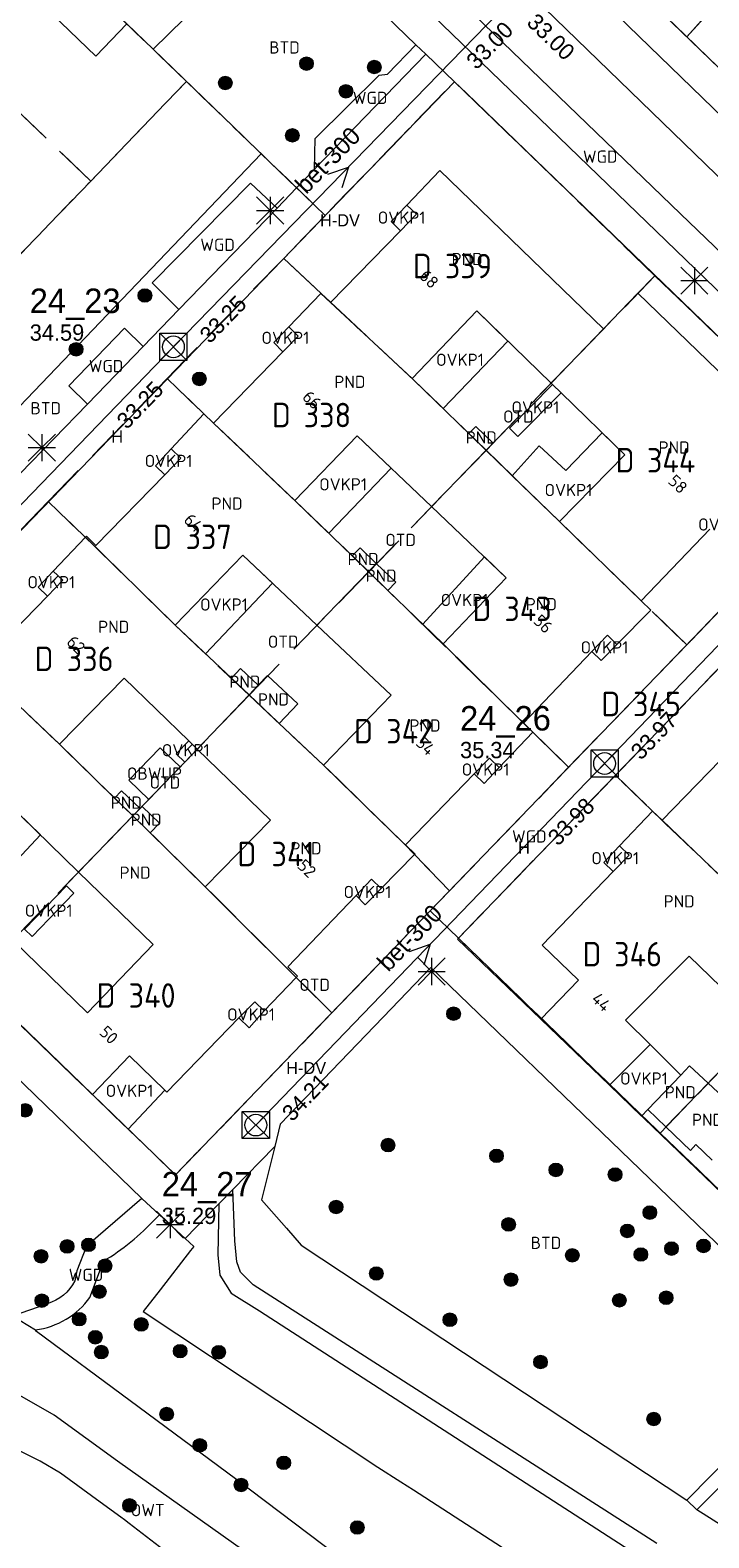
# Model space of a CAD drawing. Header units: metres. Extents: x 207644 to 210135, y 370459 to 373417.
# Tile 167 of 256: x 208632 to 208682, y 371744 to 371855. Entities that reach past the tile are written whole.
import ezdxf
from ezdxf.enums import TextEntityAlignment as Align

# ---------------------------------------------------------------- set-up
doc = ezdxf.new("R2010")
doc.units = ezdxf.units.M
doc.linetypes.add('HIDDEN2', pattern=[4.7625, 3.175, -1.5875])
for name, color, linetype in [('BTD', 7, 'Continuous'), ('CON_BxH300x300mm', 7, 'Continuous'), ('CON_BxH400x400mm', 7, 'Continuous'), ('DMM_BxH300x300mm', 7, 'Continuous'), ('GB', 1, 'Continuous'), ('GB07', 1, 'Continuous'), ('GB11', 1, 'Continuous'), ('INV_BxH300x300mm', 7, 'Continuous'), ('INV_BxH400x400mm', 7, 'Continuous'), ('KAD_perceelnummer', 212, 'Continuous'), ('KAD_sectie', 212, 'Continuous'), ('KAD_Vastgesteld_Perceel', 212, 'Continuous'), ('KO_INSPECTIE', 7, 'Continuous'), ('NAR', 7, 'Continuous'), ('NLV_inspectieput', 7, 'Continuous'), ('NNR_inspectieput', 7, 'Continuous'), ('NOD_inspectieput', 7, 'Continuous'), ('OBWUP', 7, 'Continuous'), ('OTD', 7, 'Continuous'), ('OVKP1', 7, 'Continuous'), ('OWT', 7, 'Continuous'), ('PIJL', 7, 'Continuous'), ('PND', 7, 'Continuous'), ('WGD', 7, 'Continuous')]:
    doc.layers.add(name, color=color, linetype=linetype)
for name, color, linetype, lineweight in [('GIMGMV', 7, 'Continuous', 25), ('GMV', 7, 'Continuous', 25), ('GP1', 7, 'Continuous', 30), ('Q21_lantaarnpaal', 1, 'Continuous', 0), ('Q26_boom', 72, 'Continuous', 0), ('Q28_rioolput', 153, 'Continuous', 0)]:
    doc.layers.add(name, color=color, linetype=linetype, lineweight=lineweight)
doc.styles.add('ISO', font='isocpeur.ttf', dxfattribs={"height": 1})
doc.styles.add('ISOCP', font='ISOCP.shx', dxfattribs={"height": 1.8})

# ---------------------------------------------------------------- blocks, each defined once
blk = doc.blocks.new('ACMAP_ANN_TEMPLATE_Vastgesteld_Perceelnummer')
at = {"layer": 'KAD_perceelnummer', "style": 'ISOCP'}
blk.add_attdef('Perceelnummer', text='', height=1.8, dxfattribs=at).set_placement((0, 0), align=Align.MIDDLE)
at = {"layer": 'KAD_sectie', "style": 'ISOCP'}
blk.add_attdef('sectie', text='', height=1.8, dxfattribs=at).set_placement((-2.7, 0), align=Align.MIDDLE_RIGHT)
blk = doc.blocks.new('Q26')
blk.add_hatch(color=256).paths.add_polyline_path([(-0.45, -0.01, 1), (0.55, -0.01, 1)])
blk.add_circle((0.05, -0.01), 0.5)
blk = doc.blocks.new('Q21')
for p, q in [((-1, 1), (0, 0)), ((-1, 0), (0, 0)), ((-1, -1), (0, 0)), ((0, 1), (0, 0)), ((0, 0), (1, 1)), ((0, 0), (1, 0)), ((0, 0), (0, -1)), ((0, 0), (1, -1))]:
    blk.add_line(p, q)
blk = doc.blocks.new('Q28')
at = {"linetype": 'Continuous'}
for p, q in [((-1, -1), (1, 1)), ((-1, 1), (1, -1))]:
    blk.add_line(p, q, dxfattribs=at)
blk.add_lwpolyline([(1, 1), (1, -1), (-1, -1), (-1, 1)], close=True)

msp = doc.modelspace()

# ---------------------------------------------------------------- linework, layer by layer
at = {"layer": 'CON_BxH300x300mm', "color": 253, "linetype": 'Continuous', "lineweight": 13}
for points in [[(208667.94, 371858.18), (208642.16, 371831.7)], [(208642.16, 371831.7), (208616.45, 371805.1)], [(208699.53, 371827.58), (208673.93, 371801.01)], [(208673.93, 371801.01), (208648.23, 371774.38)]]:
    msp.add_lwpolyline(points, dxfattribs=at)
at = {"layer": 'CON_BxH400x400mm', "color": 253, "linetype": 'Continuous', "lineweight": 13}
msp.add_lwpolyline([(208667.94, 371858.18), (208699.53, 371827.58)], dxfattribs=at)
at = {"layer": 'GB', "color": 253, "linetype": 'Continuous', "lineweight": 13}
for points in [[(208636.437, 371853.104), (208631.912, 371857.472)], [(208638.729, 371855.478), (208636.437, 371853.104)], [(208661.792, 371844.689), (208659.351, 371842.139)], [(208673.855, 371833.024), (208661.792, 371844.689)], [(208660.059, 371841.461), (208658.884, 371840.254)], [(208659.351, 371842.139), (208660.059, 371841.461)], [(208658.884, 371840.254), (208653.742, 371834.97)], [(208650.651, 371833.165), (208653.027, 371835.638)], [(208653.027, 371835.638), (208653.742, 371834.97)], [(208653.742, 371834.97), (208659.742, 371829.366)], [(208659.742, 371829.366), (208664.519, 371834.342)], [(208669.989, 371829.025), (208664.519, 371834.342)], [(208651.357, 371832.486), (208650.651, 371833.165)], [(208650.22, 371831.32), (208651.357, 371832.486)], [(208645.119, 371826.089), (208650.22, 371831.32)], [(208659.866, 371829.251), (208659.742, 371829.366)], [(208663.928, 371825.307), (208659.866, 371829.251)], [(208669.989, 371829.025), (208670.102, 371828.915)], [(208670.102, 371828.915), (208670.721, 371828.313)], [(208670.721, 371828.313), (208675.412, 371823.751)], [(208641.988, 371824.178), (208644.404, 371826.759)], [(208644.404, 371826.759), (208645.119, 371826.089)], [(208651.112, 371820.376), (208645.119, 371826.089)], [(208651.112, 371820.376), (208655.698, 371825.153)], [(208661.187, 371819.927), (208655.698, 371825.153)], [(208665.2, 371824.071), (208663.928, 371825.307)], [(208642.703, 371823.508), (208641.988, 371824.178)], [(208670.595, 371818.832), (208665.2, 371824.071)], [(208675.412, 371823.751), (208670.595, 371818.832)], [(208641.513, 371822.283), (208642.703, 371823.508)], [(208636.451, 371817.074), (208641.513, 371822.283)], [(208651.112, 371820.376), (208655.337, 371816.295)], [(208666.688, 371814.689), (208661.187, 371819.927)], [(208676.637, 371812.988), (208670.595, 371818.832)], [(208676.637, 371812.988), (208681.688, 371818.261)], [(208633.301, 371815.18), (208635.672, 371817.676)], [(208635.672, 371817.676), (208635.741, 371817.749)], [(208635.741, 371817.749), (208636.451, 371817.074)], [(208647.261, 371816.365), (208642.293, 371811.19)], [(208652.734, 371811.192), (208647.261, 371816.365)], [(208655.337, 371816.295), (208656.543, 371815.13)], [(208634.011, 371814.505), (208633.301, 371815.18)], [(208656.543, 371815.13), (208657.965, 371813.756)], [(208632.875, 371813.34), (208634.011, 371814.505)], [(208657.965, 371813.756), (208662.033, 371809.826)], [(208662.033, 371809.826), (208666.688, 371814.689)], [(208627.77, 371808.11), (208632.875, 371813.34)], [(208676.637, 371812.988), (208677.342, 371812.306)], [(208677.342, 371812.306), (208674.843, 371809.773)], [(208642.293, 371811.19), (208646.436, 371807.283)], [(208652.734, 371811.192), (208658.192, 371806.032)], [(208674.145, 371810.461), (208672.998, 371809.264)], [(208674.843, 371809.773), (208674.145, 371810.461)], [(208672.998, 371809.264), (208667.95, 371803.992)], [(208633.753, 371802.444), (208627.77, 371808.11)], [(208638.518, 371807.296), (208633.753, 371802.444)], [(208643.286, 371802.678), (208638.518, 371807.296)], [(208658.192, 371806.032), (208653.227, 371800.879)], [(208649.962, 371803.958), (208653.227, 371800.879)], [(208667.95, 371803.992), (208668.654, 371803.311)], [(208643.917, 371802.067), (208643.286, 371802.678)], [(208668.654, 371803.311), (208666.153, 371800.725)], [(208633.753, 371802.444), (208637.82, 371798.467)], [(208643.917, 371802.067), (208649.306, 371796.847)], [(208678.178, 371796.832), (208683.304, 371802.115)], [(208665.449, 371801.407), (208664.331, 371800.252)], [(208666.153, 371800.725), (208665.449, 371801.407)], [(208664.331, 371800.252), (208659.267, 371795.022)], [(208635.169, 371793.011), (208629.857, 371798.185)], [(208637.82, 371798.467), (208639.17, 371797.148)], [(208675.037, 371794.938), (208677.466, 371797.505)], [(208677.466, 371797.505), (208678.178, 371796.832)], [(208640.441, 371795.905), (208644.504, 371791.934)], [(208649.306, 371796.847), (208644.504, 371791.934)], [(208659.267, 371795.022), (208659.965, 371794.335)], [(208675.749, 371794.265), (208675.037, 371794.938)], [(208659.933, 371794.303), (208657.463, 371791.795)], [(208659.965, 371794.335), (208659.933, 371794.303)], [(208674.573, 371793.051), (208675.749, 371794.265)], [(208640.656, 371787.666), (208635.169, 371793.011)], [(208669.328, 371787.638), (208674.573, 371793.051)], [(208656.765, 371792.483), (208655.612, 371791.279)], [(208657.463, 371791.795), (208656.765, 371792.483)], [(208655.612, 371791.279), (208650.583, 371786.024)], [(208635.833, 371782.639), (208640.656, 371787.666)], [(208671.999, 371785.05), (208669.328, 371787.638)], [(208650.583, 371786.024), (208651.293, 371785.348)], [(208680.166, 371786.827), (208675.474, 371782.107)], [(208685.563, 371781.598), (208680.166, 371786.827)], [(208636.184, 371776.626), (208627.468, 371785.046)], [(208651.197, 371785.247), (208648.855, 371782.787)], [(208651.293, 371785.348), (208651.197, 371785.247)], [(208648.145, 371783.463), (208646.986, 371782.27)], [(208648.855, 371782.787), (208648.145, 371783.463)], [(208646.986, 371782.27), (208641.683, 371776.807)], [(208638.928, 371779.468), (208636.184, 371776.626)], [(208641.524, 371776.961), (208638.928, 371779.468)], [(208641.683, 371776.807), (208641.524, 371776.961)]]:
    msp.add_lwpolyline(points, dxfattribs=at)
at = {"layer": 'GB07', "color": 253, "linetype": 'Continuous', "lineweight": 13}
for points in [[(208673.855, 371833.024), (208669.989, 371829.025)], [(208661.187, 371819.927), (208665.2, 371824.071)], [(208642.293, 371811.19), (208635.672, 371817.676)], [(208656.543, 371815.13), (208652.734, 371811.192)], [(208657.107, 371815.748), (208656.543, 371815.13)], [(208662.033, 371809.826), (208667.95, 371803.992)], [(208646.436, 371807.283), (208647.739, 371806.074)], [(208643.917, 371802.067), (208647.739, 371806.074)], [(208648.405, 371806.772), (208647.739, 371806.074)], [(208649.962, 371803.958), (208647.739, 371806.074)], [(208653.227, 371800.879), (208659.19, 371795.073)], [(208639.17, 371797.148), (208635.169, 371793.011)], [(208639.17, 371797.148), (208640.441, 371795.905)], [(208678.178, 371796.832), (208684.168, 371791.093)], [(208659.19, 371795.073), (208659.933, 371794.303)], [(208644.504, 371791.934), (208651.197, 371785.247)], [(208681.566, 371777.464), (208678.447, 371774.247)]]:
    msp.add_lwpolyline(points, dxfattribs=at)
at = {"layer": 'GB11', "color": 253, "linetype": 'Continuous', "lineweight": 13}
for points in [[(208676.385, 371835.641), (208673.855, 371833.024)], [(208688.115, 371824.301), (208676.385, 371835.641)], [(208665.2, 371824.071), (208665.71, 371824.597), (208664.438, 371825.832), (208663.928, 371825.307)], [(208657.107, 371815.748), (208655.918, 371816.897), (208655.337, 371816.295)], [(208657.965, 371813.756), (208658.546, 371814.358), (208657.107, 371815.748)], [(208646.436, 371807.283), (208647.108, 371807.995)], [(208647.108, 371807.995), (208648.405, 371806.772)], [(208648.405, 371806.772), (208649.093, 371807.501)], [(208649.093, 371807.501), (208651.321, 371805.4)], [(208651.321, 371805.4), (208649.962, 371803.958)], [(208639.695, 371797.69), (208638.338, 371799.002), (208637.82, 371798.467)], [(208639.17, 371797.148), (208639.695, 371797.69)], [(208639.695, 371797.69), (208639.848, 371797.849)], [(208639.848, 371797.849), (208641.123, 371796.603)], [(208641.123, 371796.603), (208640.441, 371795.905)], [(208630.316, 371787.992), (208635.833, 371782.639)], [(208669.223, 371782.186), (208671.999, 371785.05)], [(208669.223, 371782.186), (208674.295, 371777.311)], [(208675.474, 371782.107), (208677.279, 371780.313)], [(208677.279, 371780.313), (208674.295, 371777.311)], [(208679.543, 371778.063), (208680.194, 371778.744)], [(208680.194, 371778.744), (208681.566, 371777.464)], [(208679.543, 371778.063), (208677.114, 371775.521)], [(208681.566, 371777.464), (208683.376, 371775.776)], [(208678.447, 371774.247), (208677.114, 371775.521)], [(208680.26, 371772.515), (208678.447, 371774.247)], [(208680.664, 371772.938), (208680.26, 371772.515)], [(208681.867, 371771.789), (208680.664, 371772.938)]]:
    msp.add_lwpolyline(points, dxfattribs=at)
at = {"layer": 'GIMGMV', "color": 253, "linetype": 'Continuous', "lineweight": 13}
for points in [[(208641.174, 371802.166), (208638.883, 371799.773)], [(208642.643, 371800.761), (208641.174, 371802.166)], [(208640.352, 371798.367), (208642.643, 371800.761)], [(208638.883, 371799.773), (208640.352, 371798.367)]]:
    msp.add_lwpolyline(points, dxfattribs=at)
at = {"layer": 'GMV', "color": 253, "linetype": 'Continuous', "lineweight": 13}
for points in [[(208649.103, 371881.067), (208691.291, 371840.222)], [(208657.904, 371875.832), (208690.808, 371844.091)], [(208684.928, 371833.272), (208647.62, 371869.309)], [(208650.389, 371863.272), (208660.026, 371853.952)], [(208679.516, 371841.504), (208660.902, 371859.46)], [(208644.098, 371856.988), (208640.656, 371853.625)], [(208638.729, 371855.478), (208640.656, 371853.625)], [(208647.313, 371847.188), (208640.656, 371853.625)], [(208657.943, 371851.774), (208660.026, 371853.952)], [(208660.756, 371853.251), (208660.026, 371853.952)], [(208660.756, 371853.251), (208652.551, 371844.79)], [(208662.866, 371851.226), (208660.756, 371853.251)], [(208652.592, 371847.032), (208657.315, 371851.704)], [(208657.315, 371851.704), (208657.943, 371851.774)], [(208612.677, 371799.337), (208662.866, 371851.226)], [(208663.749, 371850.374), (208662.866, 371851.226)], [(208683.302, 371831.496), (208663.749, 371850.374)], [(208647.313, 371847.188), (208648.622, 371845.926)], [(208652.551, 371844.79), (208652.592, 371847.032)], [(208648.622, 371845.926), (208620.013, 371816.034)], [(208648.622, 371845.926), (208651.229, 371843.411)], [(208652.551, 371844.79), (208651.229, 371843.411)], [(208647.846, 371843.745), (208640.596, 371836.414), (208642.551, 371834.438)], [(208649.791, 371841.911), (208647.846, 371843.745)], [(208651.229, 371843.411), (208649.791, 371841.911)], [(208649.791, 371841.911), (208642.551, 371834.438)], [(208686.409, 371834.889), (208679.516, 371841.504)], [(208642.551, 371834.438), (208639.932, 371831.735)], [(208638.553, 371833.072), (208634.455, 371828.83)], [(208639.932, 371831.735), (208638.553, 371833.072)], [(208639.932, 371831.735), (208635.838, 371827.484)], [(208634.455, 371828.83), (208635.838, 371827.484)], [(208635.838, 371827.484), (208630.853, 371822.361)], [(208642.311, 371770.706), (208692.447, 371822.667)], [(208694.598, 371820.728), (208663.096, 371788.074)], [(208620.078, 371788.064), (208639.836, 371768.963)], [(208663.096, 371788.074), (208669.223, 371782.186)], [(208657.61, 371782.329), (208661.114, 371785.974)], [(208661.114, 371785.974), (208690.556, 371757.599)], [(208657.61, 371782.329), (208650.029, 371774.444)], [(208692.792, 371759.534), (208674.295, 371777.311)], [(208636.184, 371776.626), (208642.311, 371770.706)], [(208650.029, 371774.444), (208649.624, 371772.791)], [(208646.541, 371769.633), (208649.617, 371772.784)], [(208649.624, 371772.791), (208648.656, 371768.875)], [(208649.617, 371772.784), (208649.624, 371772.791)], [(208646.541, 371769.633), (208645.502, 371768.569)], [(208646.693, 371765.863), (208646.541, 371769.633)], [(208639.836, 371768.963), (208635.893, 371765.593)], [(208639.836, 371768.963), (208641.123, 371767.772)], [(208645.502, 371768.569), (208643.016, 371766.022)], [(208645.502, 371768.569), (208645.425, 371764.816)], [(208648.656, 371768.875), (208650.489, 371766.778)], [(208641.123, 371767.772), (208640.84, 371767.468)], [(208641.123, 371767.772), (208642.381, 371766.609)], [(208642.381, 371766.609), (208643.016, 371766.022)], [(208643.016, 371766.022), (208643.656, 371765.431)], [(208650.489, 371766.778), (208651.578, 371765.531)], [(208635.749, 371765.47), (208635.05, 371763.648)], [(208635.893, 371765.593), (208635.749, 371765.47)], [(208643.422, 371765.132), (208641.169, 371762.251)], [(208643.656, 371765.431), (208643.422, 371765.132)], [(208645.425, 371764.816), (208645.573, 371763.32)], [(208646.842, 371764.301), (208646.693, 371765.863)], [(208651.578, 371765.531), (208680.001, 371746.741)], [(208636.01, 371761.688), (208636.997, 371764.35)], [(208647.111, 371763.556), (208646.842, 371764.301)], [(208635.05, 371763.648), (208634.897, 371762.909)], [(208645.573, 371763.32), (208646.403, 371761.994)], [(208648.034, 371762.622), (208647.111, 371763.556)], [(208677.768, 371743.569), (208648.034, 371762.622)], [(208641.169, 371762.251), (208639.922, 371760.656)], [(208646.403, 371761.994), (208648.503, 371760.684)], [(208630.299, 371760.338), (208632.852, 371761.211)], [(208630.299, 371760.338), (208631.997, 371759.291)], [(208639.922, 371760.656), (208657.219, 371749.188)], [(208648.503, 371760.684), (208691.826, 371732.708)], [(208632.063, 371759.186), (208631.997, 371759.291)], [(208638.962, 371754.071), (208632.063, 371759.186)], [(208633.373, 371753.012), (208627.937, 371756.111)], [(208646.743, 371748.324), (208638.962, 371754.071)], [(208638.043, 371749.625), (208633.373, 371753.012)], [(208631.6, 371749.989), (208629.628, 371750.976)], [(208683.632, 371750.435), (208680.001, 371746.741)], [(208632.33, 371749.624), (208631.6, 371749.989)], [(208633.844, 371748.75), (208632.33, 371749.624)], [(208648.105, 371742.488), (208638.043, 371749.625)], [(208684.389, 371749.724), (208680.737, 371746.048)], [(208636.766, 371746.594), (208633.844, 371748.75)], [(208660.817, 371737.679), (208646.743, 371748.324)], [(208657.219, 371749.188), (208658.906, 371748.094)], [(208658.906, 371748.094), (208659.844, 371747.5)], [(208659.844, 371747.5), (208667.234, 371742.719)], [(208638.278, 371745.49), (208636.766, 371746.594)], [(208680.001, 371746.741), (208680.737, 371746.048)], [(208711.172, 371726.781), (208680.737, 371746.048)], [(208638.541, 371745.298), (208638.278, 371745.49)], [(208638.906, 371745.031), (208638.541, 371745.298)], [(208641.442, 371743.071), (208638.906, 371745.031)]]:
    msp.add_lwpolyline(points, dxfattribs=at)
for points in [[(208636.997, 371764.35, 0.0670934), (208640.84, 371767.468)], [(208634.897, 371762.909, -0.2043835), (208632.852, 371761.211)], [(208631.997, 371759.291, 0.2050193), (208636.01, 371761.688)]]:
    msp.add_lwpolyline(points, format="xyb", dxfattribs=at)
at = {"layer": 'GP1', "color": 253, "linetype": 'Continuous', "lineweight": 13}
for points in [[(208659.351, 371842.139), (208658.194, 371840.931), (208658.884, 371840.254)], [(208666.803, 371832.122), (208664.519, 371834.342)], [(208650.651, 371833.165), (208649.559, 371832.029), (208650.22, 371831.32)], [(208662.03, 371827.15), (208666.803, 371832.122)], [(208659.866, 371829.251), (208662.03, 371827.15)], [(208670.721, 371828.313), (208667.549, 371825.097), (208666.934, 371825.704), (208670.102, 371828.915)], [(208658.207, 371822.764), (208655.698, 371825.153)], [(208673.756, 371825.362), (208671.076, 371822.591)], [(208675.412, 371823.751), (208673.756, 371825.362)], [(208641.513, 371822.283), (208640.832, 371822.945), (208641.988, 371824.178)], [(208669.107, 371824.402), (208667.117, 371822.209)], [(208671.076, 371822.591), (208669.107, 371824.402)], [(208653.604, 371817.969), (208658.207, 371822.764)], [(208667.117, 371822.209), (208670.595, 371818.832)], [(208651.112, 371820.376), (208653.604, 371817.969)], [(208647.261, 371816.365), (208649.467, 371814.28)], [(208660.525, 371811.283), (208665.069, 371816.231)], [(208665.069, 371816.231), (208666.688, 371814.689)], [(208633.301, 371815.18), (208632.182, 371814.002), (208632.875, 371813.34)], [(208649.467, 371814.28), (208644.526, 371809.085)], [(208644.526, 371809.085), (208642.293, 371811.19)], [(208662.033, 371809.826), (208660.525, 371811.283)], [(208672.998, 371809.264), (208673.688, 371808.603), (208674.843, 371809.773)], [(208643.917, 371802.067), (208642.99, 371801.105), (208642.358, 371801.714), (208643.286, 371802.678)], [(208664.331, 371800.252), (208665.065, 371799.541), (208666.153, 371800.725)], [(208629.857, 371798.185), (208632.357, 371795.75)], [(208632.357, 371795.75), (208627.523, 371790.588)], [(208675.037, 371794.938), (208673.876, 371793.71), (208674.573, 371793.051)], [(208634.273, 371791.999), (208631.192, 371788.808), (208631.745, 371788.275), (208634.825, 371791.466), (208634.273, 371791.999)], [(208657.463, 371791.795), (208656.278, 371790.592), (208655.612, 371791.279)], [(208646.986, 371782.27), (208647.731, 371781.547), (208648.855, 371782.787)], [(208677.279, 371780.313), (208679.543, 371778.063)], [(208674.295, 371777.311), (208676.656, 371775.042)], [(208636.184, 371776.626), (208638.834, 371774.066), (208641.524, 371776.961)], [(208677.114, 371775.521), (208676.656, 371775.042)]]:
    msp.add_lwpolyline(points, dxfattribs=at)
at = {"layer": 'KAD_Vastgesteld_Perceel', "color": 253, "linetype": 'HIDDEN2', "lineweight": 13}
for points in [[(208679.989, 371854.527), (208675.602, 371858.76), (208680.147, 371863.839), (208692.929, 371878.091), (208697.502, 371873.944), (208684.69, 371859.748), (208679.989, 371854.527)], [(208708.686, 371863.82), (208690.808, 371844.091), (208679.989, 371854.527), (208684.69, 371859.748), (208697.502, 371873.944), (208702.295, 371869.597), (208708.686, 371863.82)], [(208618.553, 371871.185), (208619.55, 371872.116), (208620.578, 371873.015), (208643.116, 371851.245), (208636.061, 371843.903), (208613.349, 371865.787), (208618.553, 371871.185)], [(208636.061, 371843.903), (208629.246, 371836.84), (208606.487, 371858.67), (208613.349, 371865.787), (208636.061, 371843.903)], [(208653.336, 371841.374), (208650.282, 371838.216), (208641.705, 371829.378), (208632.934, 371820.295), (208624.352, 371811.408), (208612.677, 371799.337), (208624.127, 371788.275), (208622.092, 371786.116), (208606.587, 371801.107), (208592.565, 371786.914), (208583.789, 371790.24), (208586.19, 371792.59), (208594.365, 371800.994), (208601.348, 371808.089), (208608.285, 371815.175), (208615.296, 371822.393), (208622.26, 371829.597), (208629.246, 371836.84), (208636.061, 371843.903), (208643.116, 371851.245), (208653.336, 371841.374)], [(208665.206, 371824.078), (208659.866, 371829.251), (208653.706, 371835.004), (208653.053, 371835.633), (208650.282, 371838.216), (208653.336, 371841.374), (208662.866, 371851.226), (208677.641, 371836.94), (208665.206, 371824.078)], [(208665.206, 371824.078), (208656.549, 371815.137), (208651.206, 371820.286), (208645.111, 371826.074), (208641.705, 371829.378), (208650.282, 371838.216), (208653.053, 371835.633), (208653.706, 371835.004), (208659.866, 371829.251), (208665.206, 371824.078)], [(208677.641, 371836.94), (208692.426, 371822.645), (208679.982, 371809.748), (208670.595, 371818.832), (208665.206, 371824.078), (208677.641, 371836.94)], [(208641.705, 371829.378), (208645.111, 371826.074), (208651.206, 371820.286), (208656.549, 371815.137), (208647.745, 371806.033), (208642.293, 371811.19), (208636.369, 371816.993), (208632.934, 371820.295), (208641.705, 371829.378)], [(208665.206, 371824.078), (208670.595, 371818.832), (208679.982, 371809.748), (208671.278, 371800.728), (208668.626, 371803.333), (208656.549, 371815.137), (208665.206, 371824.078)], [(208661.077, 371790.156), (208662.506, 371791.637), (208671.278, 371800.728), (208679.982, 371809.748), (208692.426, 371822.645), (208694.598, 371820.728), (208683.365, 371809.084), (208674.738, 371800.142), (208663.162, 371788.142), (208661.077, 371790.156)], [(208624.352, 371811.408), (208632.934, 371820.295), (208636.369, 371816.993), (208642.293, 371811.19), (208647.745, 371806.033), (208639.168, 371797.146), (208633.753, 371802.444), (208627.788, 371808.092), (208624.352, 371811.408)], [(208656.549, 371815.137), (208668.626, 371803.333), (208671.278, 371800.728), (208662.506, 371791.637), (208659.19, 371795.073), (208653.227, 371800.879), (208647.745, 371806.033), (208656.549, 371815.137)], [(208624.352, 371811.408), (208627.788, 371808.092), (208633.753, 371802.444), (208639.168, 371797.146), (208627.468, 371785.046), (208624.127, 371788.275), (208612.677, 371799.337), (208624.352, 371811.408)], [(208689.619, 371785.794), (208684.168, 371791.093), (208678.12, 371796.864), (208677.469, 371797.506), (208674.738, 371800.142), (208683.365, 371809.084), (208686.124, 371806.48), (208686.762, 371805.857), (208692.848, 371800.183), (208698.347, 371794.853), (208689.619, 371785.794)], [(208653.838, 371782.653), (208650.504, 371785.939), (208644.504, 371791.934), (208639.168, 371797.146), (208647.745, 371806.033), (208653.227, 371800.879), (208659.19, 371795.073), (208662.506, 371791.637), (208661.077, 371790.156), (208653.838, 371782.653)], [(208678.015, 371773.79), (208663.162, 371788.142), (208674.738, 371800.142), (208677.469, 371797.506), (208678.12, 371796.864), (208684.168, 371791.093), (208689.619, 371785.794), (208678.015, 371773.79)], [(208639.168, 371797.146), (208644.504, 371791.934), (208650.504, 371785.939), (208653.838, 371782.653), (208642.311, 371770.706), (208627.468, 371785.046), (208639.168, 371797.146)], [(208689.619, 371785.794), (208694.946, 371780.639), (208704.354, 371771.531), (208692.802, 371759.544), (208678.015, 371773.79), (208689.619, 371785.794)]]:
    msp.add_lwpolyline(points, close=True, dxfattribs=at)
for points in [[(208789.284, 371732.728), (208774.472, 371746.976), (208759.623, 371761.261), (208757.487, 371763.313), (208742.795, 371777.532), (208728.266, 371791.595), (208725.863, 371793.847), (208711.116, 371808.105), (208699.726, 371819.116), (208696.027, 371819.291), (208694.598, 371820.728), (208692.426, 371822.645), (208677.641, 371836.94), (208662.866, 371851.226), (208653.336, 371841.374), (208643.116, 371851.245), (208620.578, 371873.015)], [(208675.602, 371858.76), (208679.989, 371854.527), (208690.808, 371844.091), (208692.957, 371842.04), (208693.908, 371841.14), (208697.469, 371841.143), (208715.85, 371823.46), (208717.574, 371821.889), (208717.406, 371818.403), (208724.903, 371811.155), (208729.397, 371806.81), (208733.7, 371802.65), (208738.234, 371798.267), (208748.342, 371788.498), (208750.504, 371786.442), (208769.17, 371768.351), (208773.006, 371764.568), (208777.103, 371760.629)], [(208627.468, 371785.046), (208642.311, 371770.706), (208653.838, 371782.653), (208661.077, 371790.156), (208663.162, 371788.142), (208678.015, 371773.79), (208692.802, 371759.544), (208694.9, 371757.493), (208709.747, 371743.218)]]:
    msp.add_lwpolyline(points, dxfattribs=at)
at = {"layer": 'NOD_inspectieput', "color": 253, "lineweight": 13}
for centre in [(208642.16, 371831.7), (208673.93, 371801.01), (208648.23, 371774.38)]:
    msp.add_circle(centre, 0.8, dxfattribs=at)
at = {"layer": 'PIJL', "color": 253, "lineweight": 13}
for points in [[(208653.53, 371844.41), (208655.05, 371844.94), (208654.56, 371843.41)], [(208659.56, 371787.16), (208661.08, 371787.7), (208660.6, 371786.16)]]:
    msp.add_lwpolyline(points, dxfattribs=at)

# ---------------------------------------------------------------- block references
at = {"layer": 'KAD_Vastgesteld_Perceel', "color": 253, "linetype": 'HIDDEN2', "lineweight": 13}
ref = msp.add_blockref('ACMAP_ANN_TEMPLATE_Vastgesteld_Perceelnummer', (208663.896, 371837.652), dxfattribs=at)
ref.add_attrib('Perceelnummer', '339', dxfattribs={"layer": 'KAD_perceelnummer', "lineweight": 13, "height": 1.8, "style": 'ISOCP'}).set_placement((208663.896, 371837.652), align=Align.MIDDLE)
ref.add_attrib('sectie', 'D', dxfattribs={"layer": 'KAD_sectie', "lineweight": 13, "height": 1.8, "style": 'ISOCP'}).set_placement((208661.196, 371837.652), align=Align.MIDDLE_RIGHT)
ref = msp.add_blockref('ACMAP_ANN_TEMPLATE_Vastgesteld_Perceelnummer', (208653.507, 371826.677), dxfattribs=at)
ref.add_attrib('Perceelnummer', '338', dxfattribs={"layer": 'KAD_perceelnummer', "lineweight": 13, "height": 1.8, "style": 'ISOCP'}).set_placement((208653.507, 371826.677), align=Align.MIDDLE)
ref.add_attrib('sectie', 'D', dxfattribs={"layer": 'KAD_sectie', "lineweight": 13, "height": 1.8, "style": 'ISOCP'}).set_placement((208650.807, 371826.677), align=Align.MIDDLE_RIGHT)
ref = msp.add_blockref('ACMAP_ANN_TEMPLATE_Vastgesteld_Perceelnummer', (208678.832, 371823.344), dxfattribs=at)
ref.add_attrib('Perceelnummer', '344', dxfattribs={"layer": 'KAD_perceelnummer', "lineweight": 13, "height": 1.8, "style": 'ISOCP'}).set_placement((208678.832, 371823.344), align=Align.MIDDLE)
ref.add_attrib('sectie', 'D', dxfattribs={"layer": 'KAD_sectie', "lineweight": 13, "height": 1.8, "style": 'ISOCP'}).set_placement((208676.132, 371823.344), align=Align.MIDDLE_RIGHT)
ref = msp.add_blockref('ACMAP_ANN_TEMPLATE_Vastgesteld_Perceelnummer', (208644.756, 371817.706), dxfattribs=at)
ref.add_attrib('Perceelnummer', '337', dxfattribs={"layer": 'KAD_perceelnummer', "lineweight": 13, "height": 1.8, "style": 'ISOCP'}).set_placement((208644.756, 371817.706), align=Align.MIDDLE)
ref.add_attrib('sectie', 'D', dxfattribs={"layer": 'KAD_sectie', "lineweight": 13, "height": 1.8, "style": 'ISOCP'}).set_placement((208642.056, 371817.706), align=Align.MIDDLE_RIGHT)
ref = msp.add_blockref('ACMAP_ANN_TEMPLATE_Vastgesteld_Perceelnummer', (208668.292, 371812.403), dxfattribs=at)
ref.add_attrib('Perceelnummer', '343', dxfattribs={"layer": 'KAD_perceelnummer', "lineweight": 13, "height": 1.8, "style": 'ISOCP'}).set_placement((208668.292, 371812.403), align=Align.MIDDLE)
ref.add_attrib('sectie', 'D', dxfattribs={"layer": 'KAD_sectie', "lineweight": 13, "height": 1.8, "style": 'ISOCP'}).set_placement((208665.592, 371812.403), align=Align.MIDDLE_RIGHT)
ref = msp.add_blockref('ACMAP_ANN_TEMPLATE_Vastgesteld_Perceelnummer', (208636.02, 371808.721), dxfattribs=at)
ref.add_attrib('Perceelnummer', '336', dxfattribs={"layer": 'KAD_perceelnummer', "lineweight": 13, "height": 1.8, "style": 'ISOCP'}).set_placement((208636.02, 371808.721), align=Align.MIDDLE)
ref.add_attrib('sectie', 'D', dxfattribs={"layer": 'KAD_sectie', "lineweight": 13, "height": 1.8, "style": 'ISOCP'}).set_placement((208633.32, 371808.721), align=Align.MIDDLE_RIGHT)
ref = msp.add_blockref('ACMAP_ANN_TEMPLATE_Vastgesteld_Perceelnummer', (208677.792, 371805.394), dxfattribs=at)
ref.add_attrib('Perceelnummer', '345', dxfattribs={"layer": 'KAD_perceelnummer', "lineweight": 13, "height": 1.8, "style": 'ISOCP'}).set_placement((208677.792, 371805.394), align=Align.MIDDLE)
ref.add_attrib('sectie', 'D', dxfattribs={"layer": 'KAD_sectie', "lineweight": 13, "height": 1.8, "style": 'ISOCP'}).set_placement((208675.092, 371805.394), align=Align.MIDDLE_RIGHT)
ref = msp.add_blockref('ACMAP_ANN_TEMPLATE_Vastgesteld_Perceelnummer', (208659.565, 371803.387), dxfattribs=at)
ref.add_attrib('Perceelnummer', '342', dxfattribs={"layer": 'KAD_perceelnummer', "lineweight": 13, "height": 1.8, "style": 'ISOCP'}).set_placement((208659.565, 371803.387), align=Align.MIDDLE)
ref.add_attrib('sectie', 'D', dxfattribs={"layer": 'KAD_sectie', "lineweight": 13, "height": 1.8, "style": 'ISOCP'}).set_placement((208656.865, 371803.387), align=Align.MIDDLE_RIGHT)
ref = msp.add_blockref('ACMAP_ANN_TEMPLATE_Vastgesteld_Perceelnummer', (208650.966, 371794.343), dxfattribs=at)
ref.add_attrib('Perceelnummer', '341', dxfattribs={"layer": 'KAD_perceelnummer', "lineweight": 13, "height": 1.8, "style": 'ISOCP'}).set_placement((208650.966, 371794.343), align=Align.MIDDLE)
ref.add_attrib('sectie', 'D', dxfattribs={"layer": 'KAD_sectie', "lineweight": 13, "height": 1.8, "style": 'ISOCP'}).set_placement((208648.266, 371794.343), align=Align.MIDDLE_RIGHT)
ref = msp.add_blockref('ACMAP_ANN_TEMPLATE_Vastgesteld_Perceelnummer', (208676.396, 371786.966), dxfattribs=at)
ref.add_attrib('Perceelnummer', '346', dxfattribs={"layer": 'KAD_perceelnummer', "lineweight": 13, "height": 1.8, "style": 'ISOCP'}).set_placement((208676.396, 371786.966), align=Align.MIDDLE)
ref.add_attrib('sectie', 'D', dxfattribs={"layer": 'KAD_sectie', "lineweight": 13, "height": 1.8, "style": 'ISOCP'}).set_placement((208673.696, 371786.966), align=Align.MIDDLE_RIGHT)
ref = msp.add_blockref('ACMAP_ANN_TEMPLATE_Vastgesteld_Perceelnummer', (208640.587, 371783.926), dxfattribs=at)
ref.add_attrib('Perceelnummer', '340', dxfattribs={"layer": 'KAD_perceelnummer', "lineweight": 13, "height": 1.8, "style": 'ISOCP'}).set_placement((208640.587, 371783.926), align=Align.MIDDLE)
ref.add_attrib('sectie', 'D', dxfattribs={"layer": 'KAD_sectie', "lineweight": 13, "height": 1.8, "style": 'ISOCP'}).set_placement((208637.887, 371783.926), align=Align.MIDDLE_RIGHT)
at = {"layer": 'Q21_lantaarnpaal', "color": 253}
for p in [(208649.289, 371841.736), (208680.55, 371836.578), (208632.459, 371824.278), (208661.186, 371785.692), (208641.911, 371767.043)]:
    msp.add_blockref('Q21', p, dxfattribs=at)
at = {"layer": 'Q26_boom', "color": 253}
for p in [(208651.913, 371852.569), (208656.912, 371852.315), (208645.929, 371851.143), (208654.819, 371850.53), (208650.872, 371847.283), (208640.005, 371835.491), (208634.937, 371831.527), (208644.022, 371829.346), (208662.75, 371782.588), (208631.187, 371775.474), (208657.923, 371772.912), (208665.918, 371772.122), (208670.291, 371771.088), (208674.653, 371770.744), (208654.096, 371768.355), (208677.217, 371767.943), (208666.805, 371767.07), (208675.554, 371766.592), (208634.273, 371765.449), (208635.85, 371765.564), (208681.168, 371765.49), (208632.355, 371764.724), (208671.5, 371764.794), (208676.554, 371764.853), (208678.81, 371765.292), (208637.07, 371764.026), (208657.061, 371763.458), (208636.653, 371762.118), (208666.979, 371763.006), (208632.413, 371761.458), (208674.967, 371761.48), (208678.418, 371761.67), (208635.165, 371760.089), (208662.481, 371760.049), (208636.349, 371758.761), (208639.736, 371759.705), (208636.791, 371757.666), (208642.607, 371757.738), (208645.445, 371757.658), (208669.16, 371756.933), (208641.609, 371753.101), (208677.499, 371752.738), (208644.053, 371750.795), (208650.238, 371749.512), (208647.09, 371747.883), (208638.868, 371746.373), (208655.654, 371744.746)]:
    msp.add_blockref('Q26', p, dxfattribs=at)
at = {"layer": 'Q28_rioolput', "color": 253}
for p in [(208642.155, 371831.698), (208673.93, 371801.008), (208648.232, 371774.377)]:
    msp.add_blockref('Q28', p, dxfattribs=at)

# ---------------------------------------------------------------- texts
at = {"layer": 'BTD', "color": 253, "linetype": 'Continuous', "lineweight": 13, "style": 'ISO'}
for p in [(208650.341, 371853.75), (208632.752, 371827.18), (208669.606, 371765.702)]:
    msp.add_text('BTD', height=0.9, dxfattribs=at).set_placement(p, align=Align.MIDDLE_CENTER)
at = {"layer": 'DMM_BxH300x300mm', "color": 253, "lineweight": 13}
for rotation, p in [(45.77, (208651.94, 371842.89)), (46.02, (208657.99, 371785.6))]:
    msp.add_text('bet-300', height=1.3, rotation=rotation, dxfattribs=at).set_placement(p)
at = {"layer": 'INV_BxH300x300mm', "color": 253, "lineweight": 13}
for s, rotation, p in [('33.00', 45.77, (208664.49, 371852.05)), ('33.25', 45.77, (208644.84, 371831.88)), ('33.25', 45.97, (208638.73, 371825.56)), ('33.97', 46.07, (208676.61, 371801.2)), ('33.98', 46.02, (208670.5, 371794.87)), ('34.21', 46.02, (208650.91, 371774.57))]:
    msp.add_text(s, height=1.2, rotation=rotation, dxfattribs=at).set_placement(p)
at = {"layer": 'INV_BxH400x400mm', "color": 253, "lineweight": 13}
msp.add_text('33.00', height=1.2, rotation=315.91, dxfattribs=at).set_placement((208668.12, 371855.5))
at = {"layer": 'KO_INSPECTIE', "color": 253, "lineweight": 13}
for s, p in [('H-DV', (208652.96, 371840.57)), ('H', (208637.58, 371824.64)), ('H', (208667.56, 371794.38)), ('H-DV', (208650.47, 371778.13))]:
    msp.add_text(s, height=0.9, dxfattribs=at).set_placement(p)
at = {"layer": 'NAR', "color": 253, "linetype": 'Continuous', "lineweight": 13, "style": 'ISO'}
for s, rotation, p in [('68', 316, (208661, 371836.693)), ('66', 316.3, (208652.366, 371827.792)), ('58', 316, (208679.334, 371821.586)), ('64', 316.1, (208643.638, 371818.731)), ('56', 315.9, (208669.403, 371811.293)), ('62', 316.1, (208634.975, 371809.766)), ('54', 315.6, (208660.745, 371802.299)), ('52', 315.8, (208651.991, 371793.28)), ('44', 316.1, (208673.693, 371783.438)), ('50', 316, (208637.398, 371781.015))]:
    msp.add_text(s, height=0.9, rotation=rotation, dxfattribs=at).set_placement(p, align=Align.MIDDLE_CENTER)
at = {"layer": 'NLV_inspectieput', "color": 253, "lineweight": 13}
for s, p in [('34.59', (208631.57, 371832.15)), ('35.34', (208663.28, 371801.4)), ('35.29', (208641.3, 371767.09))]:
    msp.add_text(s, height=1.2, dxfattribs=at).set_placement(p)
at = {"layer": 'NNR_inspectieput', "color": 253, "lineweight": 13}
for s, p in [('24_23', (208631.57, 371834.19)), ('24_26', (208663.28, 371803.44)), ('24_27', (208641.3, 371769.13))]:
    msp.add_text(s, height=1.8, dxfattribs=at).set_placement(p)
at = {"layer": 'OBWUP', "color": 253, "linetype": 'Continuous', "lineweight": 13, "style": 'ISO'}
msp.add_text('OBWUP', height=0.9, dxfattribs=at).set_placement((208640.763, 371800.267), align=Align.MIDDLE_CENTER)
at = {"layer": 'OTD', "color": 253, "linetype": 'Continuous', "lineweight": 13, "style": 'ISO'}
for p in [(208667.577, 371826.567), (208658.9, 371817.479), (208650.243, 371809.982), (208641.53, 371799.61), (208652.562, 371784.711)]:
    msp.add_text('OTD', height=0.9, dxfattribs=at).set_placement(p, align=Align.MIDDLE_CENTER)
at = {"layer": 'OVKP1', "color": 253, "linetype": 'Continuous', "lineweight": 13, "style": 'ISO'}
for p in [(208658.972, 371841.218), (208650.409, 371832.363), (208663.273, 371830.745), (208668.829, 371827.236), (208641.798, 371823.296), (208654.66, 371821.571), (208671.265, 371821.151), (208682.585, 371818.616), (208633.157, 371814.366), (208645.88, 371812.718), (208663.607, 371813.055), (208673.921, 371809.567), (208643.065, 371801.988), (208665.16, 371800.565), (208674.712, 371794.038), (208656.453, 371791.547), (208632.965, 371790.172), (208647.874, 371782.525), (208676.829, 371777.807), (208638.924, 371776.902)]:
    msp.add_text('OVKP1', height=0.9, dxfattribs=at).set_placement(p, align=Align.MIDDLE_CENTER)
at = {"layer": 'OWT', "color": 253, "linetype": 'Continuous', "lineweight": 13, "style": 'ISO'}
msp.add_text('OWT', height=0.9, dxfattribs=at).set_placement((208640.261, 371746.018), align=Align.MIDDLE_CENTER)
at = {"layer": 'PND', "color": 253, "linetype": 'Continuous', "lineweight": 13, "style": 'ISO'}
for p in [(208663.799, 371838.17), (208655.16, 371829.12), (208664.84, 371825.026), (208679.052, 371824.286), (208646.108, 371820.155), (208656.135, 371816.068), (208657.463, 371814.847), (208669.265, 371812.745), (208637.755, 371811.077), (208647.421, 371807.035), (208649.53, 371805.729), (208660.694, 371803.808), (208638.686, 371798.13), (208640.147, 371796.875), (208651.925, 371794.767), (208639.333, 371792.972), (208679.424, 371790.86), (208679.506, 371776.798), (208681.513, 371774.768)]:
    msp.add_text('PND', height=0.9, dxfattribs=at).set_placement(p, align=Align.MIDDLE_CENTER)
at = {"layer": 'WGD', "color": 253, "linetype": 'Continuous', "lineweight": 13, "style": 'ISO'}
for p in [(208656.654, 371850.036), (208673.606, 371845.707), (208645.41, 371839.215), (208637.194, 371830.279), (208668.382, 371795.64), (208635.711, 371763.347)]:
    msp.add_text('WGD', height=0.9, dxfattribs=at).set_placement(p, align=Align.MIDDLE_CENTER)

doc.saveas('drawing.dxf')
